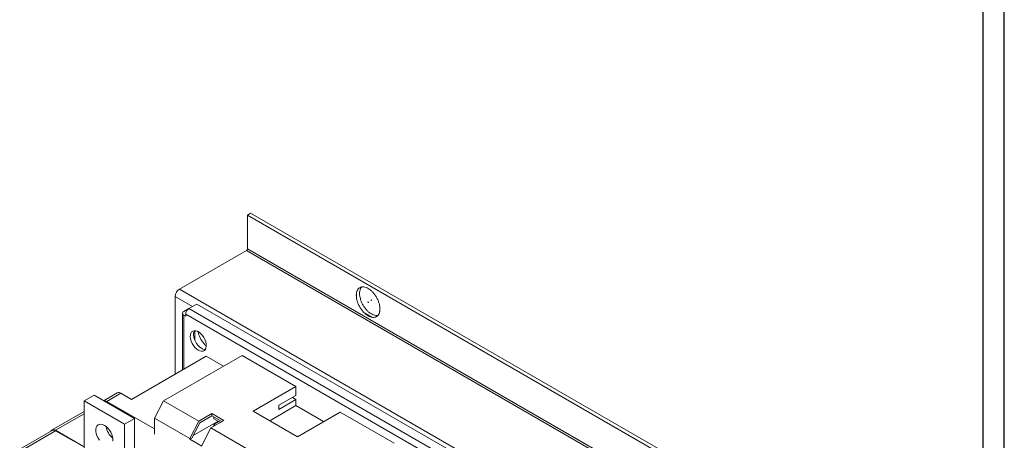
# Model space of a CAD drawing. Header units: millimetres. Extents: x 0 to 1189, y 0 to 841.
# Tile 13 of 15: x 843 to 1189, y 273 to 420. Entities that reach past the tile are written whole.
import ezdxf

# ---------------------------------------------------------------- set-up
doc = ezdxf.new("R2010")
doc.units = ezdxf.units.MM
doc.layers.add('FORMATO', color=7, linetype='Continuous')

msp = doc.modelspace()

# ---------------------------------------------------------------- linework, layer by layer
at = {"color": 7, "linetype": 'Continuous', "lineweight": 15}
for p, q in [((924.2133, 352.5224), (923.082, 351.8693)), ((1163.4983, 213.0799), (923.082, 351.8693)), ((923.082, 351.8693), (923.082, 340.0295)), ((1164.6296, 213.7331), (924.2133, 352.5224)), ((922.7284, 339.4171), (899.1817, 325.8239)), ((1163.1447, 200.6277), (922.7284, 339.4171)), ((923.082, 340.0295), (1163.4983, 201.2401)), ((1139.5981, 187.0345), (899.1817, 325.8239)), ((897.6968, 323.2519), (897.6968, 295.9823)), ((903.8131, 319.7211), (897.6968, 323.2519)), ((900.7727, 317.9657), (902.515, 318.9714)), ((905.2982, 320.5785), (902.5405, 318.9865)), ((999.7677, 262.8584), (902.5405, 318.9865)), ((1002.5254, 264.4504), (905.2982, 320.5785)), ((900.3041, 317.3125), (900.3041, 297.4874)), ((901.4091, 316.292), (900.7727, 316.6594)), ((900.7727, 316.6594), (900.7727, 297.758)), ((998.6363, 260.8988), (901.4091, 317.0269)), ((901.4091, 317.0269), (901.4091, 316.292)), ((967.1225, 315.9117), (963.8942, 317.7753)), ((904.6618, 311.2398), (904.6618, 307.7329)), ((882.3173, 287.1038), (908.657, 302.3094)), ((921.2081, 302.556), (893.631, 286.636)), ((914.719, 298.8099), (908.657, 302.3094)), ((940.1232, 291.6365), (921.2081, 302.556)), ((925.0972, 282.9622), (940.1232, 291.6365)), ((940.1232, 288.4766), (940.1232, 291.6365)), ((865.771, 286.5349), (869.3065, 288.576)), ((883.4486, 280.4119), (869.3065, 288.576)), ((877.355, 289.3707), (872.7786, 286.7288)), ((873.6552, 286.3895), (878.6049, 289.2469)), ((882.3173, 287.1038), (878.6049, 289.2469)), ((934.1128, 285.0068), (940.1232, 288.4766)), ((938.8856, 287.7621), (940.1232, 287.0476)), ((865.771, 286.5349), (879.9131, 278.3709)), ((865.771, 267.7594), (865.771, 286.5349)), ((873.1978, 286.3295), (873.4784, 286.4915)), ((890.449, 276.6946), (873.4784, 286.4915)), ((890.449, 276.6946), (873.6552, 286.3895)), ((890.449, 280.5123), (893.631, 286.636)), ((893.631, 286.636), (906.0053, 279.4924)), ((930.9318, 279.5939), (940.1232, 284.9001)), ((940.1232, 287.0476), (934.1128, 283.5779)), ((934.1128, 283.5779), (934.1128, 285.0068)), ((940.1232, 284.9001), (940.1232, 287.0476)), ((940.1232, 284.9001), (949.845, 279.2878)), ((865.771, 282.8874), (854.4448, 276.349)), ((855.6947, 276.2252), (865.771, 282.0421)), ((879.9131, 278.3709), (883.4486, 280.4119)), ((883.4486, 264.3873), (883.4486, 280.4119)), ((890.449, 274.8577), (890.449, 280.5123)), ((902.8233, 273.3687), (890.449, 280.5123)), ((906.0053, 279.4924), (910.6015, 282.1458)), ((910.6015, 281.3292), (906.3306, 278.8636)), ((910.6015, 282.1458), (914.8442, 279.6965)), ((910.6015, 282.1458), (910.6015, 281.3292)), ((910.6015, 281.3292), (914.1369, 279.2883)), ((911.344, 280.2882), (911.344, 280.9006)), ((911.344, 280.2882), (913.6065, 278.9821)), ((940.6536, 273.9817), (925.0972, 282.9622)), ((955.6796, 282.656), (940.6536, 273.9817)), ((974.5947, 271.7366), (955.6796, 282.656)), ((879.9131, 278.3709), (879.9131, 262.3463)), ((902.8233, 273.3687), (906.0053, 279.4924)), ((906.3306, 278.8636), (903.5305, 273.4748)), ((903.9849, 274.3495), (912.8081, 279.443)), ((907.066, 270.9195), (910.248, 277.0432)), ((914.8442, 279.6965), (910.248, 277.0432)), ((910.248, 277.0432), (930.4005, 265.4094)), ((911.344, 278.2468), (913.112, 279.2675)), ((911.8384, 277.9614), (911.344, 278.2468)), ((911.344, 278.2468), (911.344, 277.6759)), ((854.4448, 276.1497), (843.0887, 269.594)), ((843.5988, 269.0432), (855.6947, 276.026)), ((855.6947, 276.2252), (865.5058, 270.5614)), ((862.0586, 272.3521), (855.6947, 276.026)), ((903.5305, 273.4748), (902.8233, 273.0666)), ((902.8233, 273.0666), (902.8233, 273.3687)), ((907.066, 270.6174), (902.8233, 273.0666))]:
    msp.add_line(p, q, dxfattribs=at)
at = {"color": 7, "linetype": 'Continuous', "lineweight": 15, "flags": 128}
for points in [[(905.8286, 304.3739), (905.2249, 304.7983), (904.6494, 305.3543), (904.1291, 306.0162), (903.6883, 306.7529), (903.3475, 307.53), (903.1228, 308.3112), (903.0245, 309.0599), (903.0574, 309.741), (903.2199, 310.3229), (903.5043, 310.7782), (903.8974, 311.0857), (904.3808, 311.231), (904.9319, 311.2073), (905.5249, 311.0157), (906.1322, 310.6651), (906.7252, 310.1721), (907.2763, 309.5595), (907.7597, 308.8561), (908.1528, 308.0947), (908.4372, 307.311), (908.5997, 306.5416), (908.6326, 305.8224), (908.5343, 305.1871), (908.3096, 304.6655), (907.9688, 304.2818), (907.528, 304.0541), (907.0077, 303.993), (906.4322, 304.1013), (905.8286, 304.3739)], [(904.491, 311.2401), (904.3512, 310.976), (904.1888, 310.3942), (904.1559, 309.713), (904.2541, 308.9643), (904.4789, 308.1832), (904.8197, 307.4061), (905.2605, 306.6693), (905.7808, 306.0075), (906.3563, 305.4514), (906.9599, 305.0271)], [(871.0756, 272.7038), (870.6087, 273.4588), (870.2394, 274.2589), (869.9839, 275.0692), (869.8533, 275.8542), (869.8533, 276.5797), (869.9839, 277.214), (870.2394, 277.7292), (870.6087, 278.103), (871.0756, 278.3189), (871.6197, 278.3675), (872.2172, 278.2468), (872.842, 277.9619)], [(872.842, 277.9619), (873.4668, 277.5254), (874.0643, 276.9563), (874.6084, 276.2794), (875.0753, 275.5244), (875.4446, 274.7243), (875.7001, 273.914), (875.8308, 273.129), (875.8308, 272.4035)]]:
    msp.add_lwpolyline(points, dxfattribs=at)
at = {"color": 7, "linetype": 'Continuous', "lineweight": 15}
for centre, radius, start, end in [((922.3143, 340.0644), 0.7684, 302.605478, 357.394522), ((900.9208, 323.1052), 3.2273, 122.605478, 177.394522), ((903.8655, 316.9151), 2.4589, 122.605478, 177.394522), ((901.0206, 317.3125), 0.6986, 110.783421, 249.216579), ((908.2546, 307.036), 2.39, 237.199456, 271.026927), ((877.8726, 288.2247), 1.2574, 54.382423, 114.307119), ((872.6801, 285.2604), 1.4673, 57.040503, 96.156073), ((880.1447, 278.7073), 6.8124, 189.737988, 230.256636), ((855.0066, 275.3975), 1.0764, 50.263203, 149.974946), ((854.9624, 275.0038), 1.2574, 54.382423, 114.307119)]:
    msp.add_arc(centre, radius, start, end, dxfattribs=at)
for points, knots in [([(961.3541, 323.6512), (961.3545, 323.6999), (961.3552, 323.797), (961.3612, 323.9398), (961.3708, 324.08), (961.3843, 324.2175), (961.4017, 324.3524), (961.4382, 324.5804), (961.5095, 324.8892), (961.6415, 325.2599), (961.8134, 325.5966), (962.0987, 325.996), (962.55, 326.3773), (963.2143, 326.6168), (963.9588, 326.6324), (964.7331, 326.4425), (965.5084, 326.077), (966.2837, 325.5473), (967.0579, 324.8434), (967.8024, 323.9681), (968.4668, 322.9616), (968.918, 322.0594), (969.2033, 321.3305), (969.3751, 320.7955), (969.5072, 320.2723), (969.5833, 319.8546), (969.625, 319.5331), (969.6466, 319.3026), (969.6601, 319.0759), (969.6618, 318.9286), (969.6626, 318.8548)], [0, 0, 0, 0, 0.00973543, 0.01945196, 0.02915864, 0.0388645, 0.04857863, 0.05831004, 0.08919884, 0.12010186, 0.15227834, 0.18446911, 0.25011805, 0.31576699, 0.38005172, 0.44177055, 0.50000137, 0.5582322, 0.61995103, 0.68423575, 0.74988469, 0.81553363, 0.84771012, 0.87990089, 0.91078969, 0.94169271, 0.95627672, 0.97083555, 0.98539979, 1, 1, 1, 1]), ([(963.1956, 326.5663), (963.1845, 326.5571), (962.9961, 326.401), (962.7671, 325.9232), (962.5246, 325.1789), (962.4983, 324.5902), (962.4855, 324.3043)], [0, 0, 0, 0, 0.021278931, 0.362783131, 0.690656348, 1, 1, 1, 1]), ([(969.6626, 318.8548), (969.6622, 318.8062), (969.6615, 318.709), (969.6555, 318.5663), (969.6459, 318.4261), (969.6324, 318.2885), (969.6151, 318.1536), (969.5785, 317.9256), (969.5072, 317.6168), (969.3752, 317.2461), (969.2034, 316.9094), (968.918, 316.5101), (968.4668, 316.1288), (967.8024, 315.8892), (967.0579, 315.8736), (966.2837, 316.0636), (965.5084, 316.429), (964.7331, 316.9587), (963.9588, 317.6627), (963.2143, 318.5379), (962.55, 319.5445), (962.0988, 320.4467), (961.8134, 321.1755), (961.6416, 321.7105), (961.5095, 322.2338), (961.4334, 322.6514), (961.3917, 322.973), (961.3701, 323.2034), (961.3566, 323.4301), (961.3549, 323.5775), (961.3541, 323.6512)], [0, 0, 0, 0, 0.00973543, 0.01945196, 0.02915864, 0.0388645, 0.04857863, 0.05831004, 0.08919884, 0.12010186, 0.15227834, 0.18446911, 0.25011805, 0.31576699, 0.38005172, 0.44177055, 0.50000137, 0.5582322, 0.61995103, 0.68423575, 0.74988469, 0.81553363, 0.84771012, 0.87990089, 0.91078969, 0.94169271, 0.95627672, 0.97083555, 0.98539979, 1, 1, 1, 1]), ([(962.4855, 324.3043), (962.499, 324.004), (962.5267, 323.3853), (962.7578, 322.3577), (963.1411, 321.2768), (963.6814, 320.1977), (964.3456, 319.191), (965.0902, 318.3159), (965.8646, 317.6116), (966.6393, 317.0831), (967.4168, 316.7131), (968.1823, 316.5414), (968.7103, 316.503), (968.9394, 316.588), (968.9525, 316.5929)], [0, 0, 0, 0, 0.084648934, 0.174368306, 0.267817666, 0.363250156, 0.458682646, 0.552132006, 0.641851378, 0.726500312, 0.811149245, 0.900868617, 0.994317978, 1, 1, 1, 1]), ([(966.5513, 321.9572), (966.5517, 321.9638), (966.5523, 321.9769), (966.5574, 321.9932), (966.5656, 322.006), (966.5804, 322.0179), (966.6048, 322.0236), (966.6397, 322.0106), (966.6746, 321.9834), (966.7005, 321.9474), (966.7173, 321.9133), (966.7265, 321.8829), (966.7276, 321.8645), (966.7281, 321.8551)], [0, 0, 0, 0, 0.06403869, 0.12548417, 0.18683916, 0.25061706, 0.37500675, 0.50011997, 0.62450919, 0.74962199, 0.83361655, 0.91505587, 1, 1, 1, 1]), ([(966.7281, 321.8551), (966.7278, 321.8485), (966.7272, 321.8354), (966.7221, 321.8191), (966.7139, 321.8063), (966.699, 321.7944), (966.6747, 321.7887), (966.6398, 321.8017), (966.6049, 321.8289), (966.5789, 321.8649), (966.5622, 321.899), (966.5529, 321.9294), (966.5519, 321.9478), (966.5513, 321.9572)], [0, 0, 0, 0, 0.06403869, 0.12548417, 0.18683916, 0.25061706, 0.37500675, 0.50011997, 0.62450919, 0.74962199, 0.83361655, 0.91505587, 1, 1, 1, 1]), ([(965.5968, 321.202), (965.5964, 321.209), (965.5958, 321.2228), (965.5907, 321.2449), (965.5825, 321.2673), (965.5677, 321.2964), (965.5433, 321.3302), (965.5084, 321.3574), (965.4735, 321.3705), (965.4475, 321.3645), (965.4308, 321.3497), (965.4216, 321.33), (965.4205, 321.3128), (965.42, 321.304)], [0, 0, 0, 0, 0.06403869, 0.12548417, 0.18683916, 0.25061706, 0.37500675, 0.50011997, 0.62450919, 0.74962199, 0.83361655, 0.91505587, 1, 1, 1, 1]), ([(965.42, 321.304), (965.4203, 321.297), (965.4209, 321.2833), (965.426, 321.2611), (965.4342, 321.2387), (965.4491, 321.2097), (965.4734, 321.1759), (965.5083, 321.1486), (965.5432, 321.1355), (965.5692, 321.1416), (965.5859, 321.1564), (965.5952, 321.176), (965.5962, 321.1932), (965.5968, 321.202)], [0, 0, 0, 0, 0.06403869, 0.12548417, 0.18683916, 0.25061706, 0.37500675, 0.50011997, 0.62450919, 0.74962199, 0.83361655, 0.91505587, 1, 1, 1, 1]), ([(908.6056, 305.905), (908.4651, 306.0276), (908.0535, 306.387), (907.4253, 307.1515), (906.7575, 308.1524), (906.2247, 309.2312), (905.8782, 310.1526), (905.7734, 310.6841), (905.7383, 310.8622)], [0, 0, 0, 0, 0.10225141, 0.29970098, 0.50134072, 0.70298046, 0.90043003, 1, 1, 1, 1])]:
    msp.add_open_spline(points, degree=3, knots=knots, dxfattribs=at)
at = {"layer": 'FORMATO'}
for p, q in [((1189, 0), (1189, 841)), ((1181.5245, 5), (1181.5245, 831))]:
    msp.add_line(p, q, dxfattribs=at)

doc.saveas('drawing.dxf')
